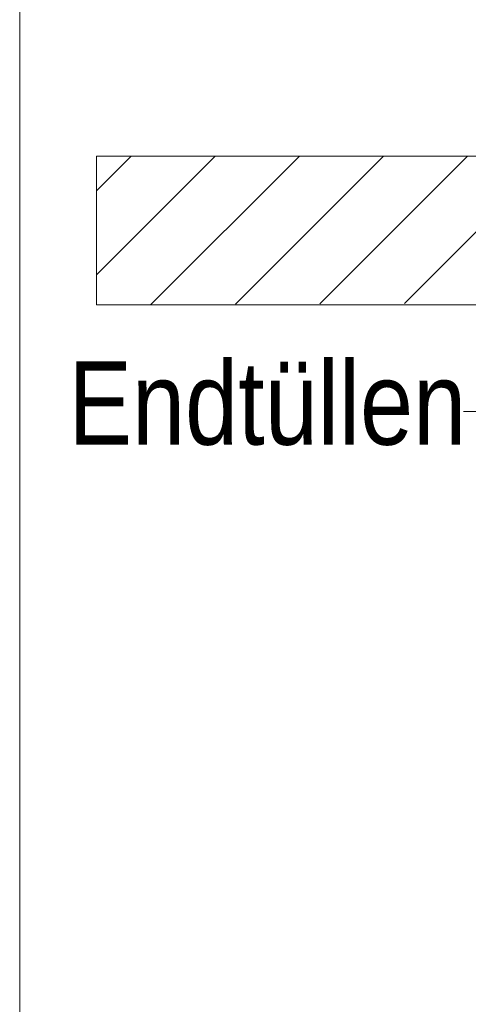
# Model space of a CAD drawing. Extents: x -620 to 300, y 62 to 1112.
# Tile 172 of 256: x 185 to 192, y 730 to 747. Entities that reach past the tile are written whole.
import ezdxf
from ezdxf.lldxf.tags import DXFTag

# ---------------------------------------------------------------- set-up
doc = ezdxf.new("R2010")
doc.units = 0
doc.layers.get('0').update_dxf_attribs({"lineweight": 13})
doc.layers.add('E_Detail_Beschriftung', color=7, linetype='Continuous', lineweight=13, true_color=0x009900)
doc.layers.add('E_Detail_Wandschraffur', color=7, linetype='Continuous', lineweight=5, true_color=0xc0c0c0)
doc.layers.add('E_Detail_Linie_Text_Bem', color=7, linetype='Continuous', lineweight=13)
doc.styles.get("Standard").update_dxf_attribs({"font": 'ARIALN.TTF'})
tags = doc.linetypes.add('fein_strichliert', pattern=[4, 1, -2, 1]).pattern_tags.tags
tags[8:9] = [DXFTag(74, 4), DXFTag(75, 0), DXFTag(340, '0'), DXFTag(46, 0.0), DXFTag(50, 0.0), DXFTag(44, 0.0), DXFTag(45, 0.0)]
tags[6:7] = [DXFTag(74, 4), DXFTag(75, 0), DXFTag(340, '0'), DXFTag(46, 0.0), DXFTag(50, 0.0), DXFTag(44, 0.0), DXFTag(45, 0.0)]
tags[4:5] = [DXFTag(74, 4), DXFTag(75, 0), DXFTag(340, '0'), DXFTag(46, 0.0), DXFTag(50, 0.0), DXFTag(44, 0.0), DXFTag(45, 0.0)]
tags = doc.linetypes.add('fein_strichliert-A06G9S0L8I', pattern=[4, 1, -2, 1]).pattern_tags.tags
tags[8:9] = [DXFTag(74, 4), DXFTag(75, 0), DXFTag(340, '0'), DXFTag(46, 0.0), DXFTag(50, 0.0), DXFTag(44, 0.0), DXFTag(45, 0.0)]
tags[6:7] = [DXFTag(74, 4), DXFTag(75, 0), DXFTag(340, '0'), DXFTag(46, 0.0), DXFTag(50, 0.0), DXFTag(44, 0.0), DXFTag(45, 0.0)]
tags[4:5] = [DXFTag(74, 4), DXFTag(75, 0), DXFTag(340, '0'), DXFTag(46, 0.0), DXFTag(50, 0.0), DXFTag(44, 0.0), DXFTag(45, 0.0)]

# ---------------------------------------------------------------- blocks, each defined once
blk = doc.blocks.new('Referenz-A06G9S0O8I')
at = {"layer": 'E_Detail_Linie_Text_Bem', "linetype": 'fein_strichliert-A06G9S0L8I', "ltscale": 0.65}
blk.add_line((184.776, 761.326), (184.776, 700.01), dxfattribs=at)
at = {"layer": 'E_Detail_Linie_Text_Bem', "linetype": 'Continuous', "ltscale": 0.13}
for p, q in [((186.066, 741.899), (186.066, 744.399)), ((186.066, 744.399), (246.044, 744.399)), ((197.866, 741.899), (186.066, 741.899))]:
    blk.add_line(p, q, dxfattribs=at)
at = {"layer": 'E_Detail_Linie_Text_Bem', "color": 0, "linetype": 'Continuous', "ltscale": 0.13}
blk.add_line((192.491, 740.107), (192.236, 740.107), dxfattribs=at)
at = {"layer": 'E_Detail_Wandschraffur', "linetype": 'ByBlock', "ltscale": 0.13}
for p, q in [((186.066, 742.402), (188.063, 744.399)), ((188.401, 741.909), (190.891, 744.399)), ((191.242, 741.921), (193.719, 744.399))]:
    blk.add_line(p, q, dxfattribs=at)
at = {"layer": 'E_Detail_Wandschraffur', "linetype": 'fein_strichliert', "ltscale": 0.13}
for p, q in [((186.066, 743.816), (186.648, 744.399)), ((186.981, 741.903), (189.477, 744.399)), ((189.821, 741.915), (192.305, 744.399))]:
    blk.add_line(p, q, dxfattribs=at)
at = {"layer": 'E_Detail_Beschriftung', "linetype": 'Continuous', "ltscale": 0.13, "insert": (185.594, 740.947), "char_height": 1.4, "attachment_point": 1}
blk.add_mtext('{\\fArial Narrow;Endtüllen}', dxfattribs=at)

msp = doc.modelspace()

# ---------------------------------------------------------------- block references
at = {"color": 8, "lineweight": 25, "ltscale": 0.25, "true_color": 0x808080}
msp.add_blockref('Referenz-A06G9S0O8I', (0, 0), dxfattribs=at)

doc.saveas('drawing.dxf')
